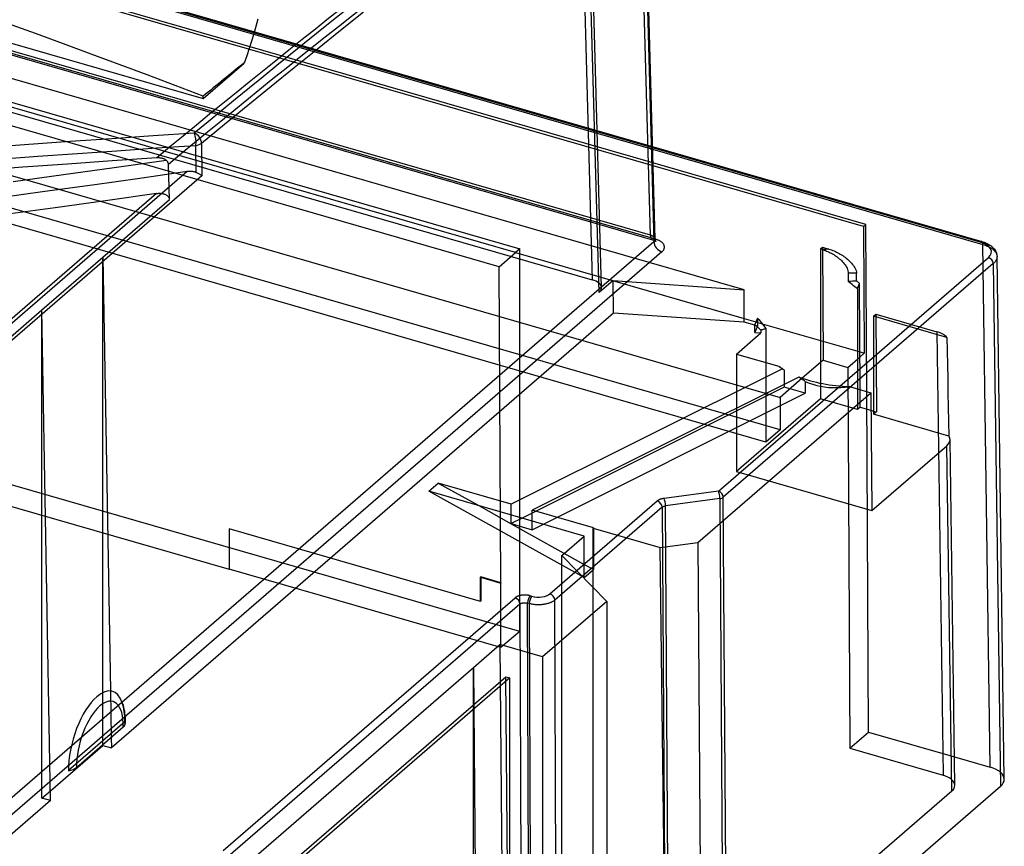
# Model space of a CAD drawing. Header units: millimetres. Extents: x -159 to 301, y 59 to 367.
# Tile 15 of 16: x 196 to 301, y 177 to 266. Entities that reach past the tile are written whole.
import ezdxf

# ---------------------------------------------------------------- set-up
doc = ezdxf.new("R2010")
doc.units = ezdxf.units.MM
doc.layers.add('MAIN-1', color=7, linetype='Continuous')
doc.layers.add('MAIN-2', color=7, linetype='Continuous')

msp = doc.modelspace()

# ---------------------------------------------------------------- linework, layer by layer
at = {"layer": 'MAIN-1'}
for p, q in [((263.42, 242.5), (262.11, 289.61)), ((257.94, 236.35), (256.59, 284.95)), ((258.2, 236.86), (256.86, 285.45)), ((197.75, 264.03), (194.76, 265.11)), ((221.5, 265.57), (221.29, 264.78)), ((200.74, 262.94), (197.75, 264.03)), ((221.07, 264), (220.83, 263.21)), ((221.29, 264.78), (221.07, 264)), ((203.72, 261.83), (200.74, 262.94)), ((220.83, 263.21), (220.58, 262.43)), ((206.71, 260.72), (203.72, 261.83)), ((220.58, 262.43), (220.31, 261.65)), ((209.69, 259.6), (206.71, 260.72)), ((220.31, 261.65), (220.03, 260.87)), ((212.67, 258.47), (209.69, 259.6)), ((215.66, 257.32), (212.67, 258.47)), ((263.65, 251.68), (298.92, 241.49)), ((205.95, 250.42), (201.18, 250.09)), ((210.71, 250.74), (205.95, 250.42)), ((206.18, 249.72), (211.7, 250.5)), ((210.79, 250.74), (210.71, 250.74)), ((210.86, 250.75), (210.79, 250.74)), ((210.94, 250.74), (210.86, 250.75)), ((211.01, 250.74), (210.94, 250.74)), ((211.08, 250.73), (211.01, 250.74)), ((211.15, 250.72), (211.08, 250.73)), ((211.22, 250.71), (211.15, 250.72)), ((211.29, 250.69), (211.22, 250.71)), ((211.36, 250.67), (211.29, 250.69)), ((211.42, 250.65), (211.36, 250.67)), ((211.49, 250.63), (211.42, 250.65)), ((211.54, 250.6), (211.49, 250.63)), ((211.6, 250.57), (211.54, 250.6)), ((211.65, 250.54), (211.6, 250.57)), ((211.7, 250.5), (211.65, 250.54)), ((211.73, 250.48), (211.7, 250.5)), ((211.76, 250.45), (211.73, 250.48)), ((211.79, 250.43), (211.76, 250.45)), ((211.81, 250.4), (211.79, 250.43)), ((211.84, 250.37), (211.81, 250.4)), ((211.86, 250.34), (211.84, 250.37)), ((211.88, 250.31), (211.86, 250.34)), ((211.9, 250.27), (211.88, 250.31)), ((211.91, 250.24), (211.9, 250.27)), ((211.93, 250.2), (211.91, 250.24)), ((211.94, 250.17), (211.93, 250.2)), ((286.43, 243.63), (263.69, 250.2)), ((196.4, 249.74), (191.62, 249.39)), ((201.18, 250.09), (196.4, 249.74)), ((200.74, 248.96), (206.18, 249.72)), ((211.95, 250.13), (211.94, 250.17)), ((211.95, 250.09), (211.95, 250.13)), ((211.95, 250.05), (211.95, 250.09)), ((212.06, 246.29), (211.95, 250.05)), ((286.18, 243.42), (263.7, 249.91)), ((195.37, 248.22), (200.74, 248.96)), ((210.68, 246.94), (132.57, 179.3)), ((205.23, 246.17), (199.85, 245.42)), ((204.95, 240.13), (212.06, 246.29)), ((210.68, 246.94), (205.23, 246.17)), ((210.68, 246.94), (210.75, 246.95)), ((210.75, 246.95), (210.81, 246.95)), ((210.81, 246.95), (210.88, 246.96)), ((210.88, 246.96), (210.95, 246.96)), ((210.95, 246.96), (211.02, 246.96)), ((211.02, 246.96), (211.09, 246.96)), ((211.09, 246.96), (211.15, 246.95)), ((211.15, 246.95), (211.22, 246.95)), ((211.22, 246.95), (211.28, 246.94)), ((211.28, 246.94), (211.35, 246.93)), ((211.35, 246.93), (211.41, 246.91)), ((211.41, 246.91), (211.47, 246.9)), ((211.47, 246.9), (211.53, 246.88)), ((211.53, 246.88), (211.59, 246.85)), ((211.59, 246.85), (211.65, 246.83)), ((211.65, 246.83), (211.7, 246.8)), ((211.7, 246.8), (211.76, 246.77)), ((211.76, 246.77), (211.81, 246.73)), ((211.81, 246.73), (211.85, 246.7)), ((211.85, 246.7), (211.9, 246.66)), ((211.9, 246.66), (211.94, 246.61)), ((211.94, 246.61), (211.97, 246.56)), ((211.97, 246.56), (212, 246.51)), ((212, 246.51), (212.02, 246.46)), ((212.02, 246.46), (212.04, 246.4)), ((212.04, 246.4), (212.05, 246.35)), ((212.05, 246.35), (212.06, 246.29)), ((199.85, 245.42), (194.54, 244.69)), ((263.42, 242.5), (258, 244.06)), ((258.02, 243.61), (263.64, 241.98)), ((286.18, 243.42), (286.43, 243.63)), ((286.18, 243.42), (286.25, 229.88)), ((286.52, 225.77), (286.43, 243.63)), ((263.42, 242.5), (263.46, 242.48)), ((263.46, 242.48), (263.5, 242.47)), ((263.5, 242.47), (263.53, 242.45)), ((263.53, 242.45), (263.57, 242.44)), ((263.57, 242.44), (263.6, 242.42)), ((263.6, 242.42), (263.64, 242.41)), ((263.64, 242.41), (263.67, 242.39)), ((263.64, 241.98), (263.76, 241.94)), ((263.67, 242.39), (263.7, 242.37)), ((263.7, 242.37), (263.73, 242.35)), ((263.73, 242.35), (263.75, 242.33)), ((263.75, 242.33), (263.78, 242.31)), ((263.76, 241.94), (263.86, 241.9)), ((263.78, 242.31), (263.8, 242.29)), ((263.8, 242.29), (263.82, 242.27)), ((263.82, 242.27), (263.84, 242.25)), ((263.84, 242.25), (263.86, 242.22)), ((263.86, 242.22), (263.87, 242.2)), ((263.86, 241.9), (263.9, 241.88)), ((263.87, 242.2), (263.89, 242.18)), ((263.89, 242.18), (263.9, 242.16)), ((263.9, 242.16), (263.9, 242.13)), ((263.9, 242.13), (263.91, 242.11)), ((263.9, 241.88), (263.95, 241.85)), ((263.91, 242.11), (263.91, 242.09)), ((263.91, 242.09), (263.92, 242.06)), ((263.95, 241.85), (263.98, 241.83)), ((263.98, 241.83), (263.99, 241.82)), ((263.99, 241.82), (264, 241.82)), ((273.44, 236.64), (258.09, 241.08)), ((281.56, 241.01), (281.79, 241.2)), ((281.56, 241.01), (281.56, 228.88)), ((281.85, 240.92), (281.56, 241.01)), ((281.79, 241.2), (282.47, 241)), ((281.85, 240.92), (281.98, 240.88)), ((281.98, 240.88), (282.1, 240.84)), ((282.1, 240.84), (282.23, 240.79)), ((282.23, 240.79), (282.36, 240.73)), ((282.36, 240.73), (282.5, 240.67)), ((282.47, 241), (282.61, 240.96)), ((282.61, 240.96), (282.74, 240.91)), ((282.74, 240.91), (282.88, 240.86)), ((282.88, 240.86), (283.02, 240.8)), ((283.02, 240.8), (283.16, 240.74)), ((283.16, 240.74), (283.29, 240.68)), ((299.69, 185.65), (298.92, 241.49)), ((298.92, 241.49), (299.04, 241.46)), ((299.04, 241.46), (299.16, 241.42)), ((299.16, 241.42), (299.27, 241.38)), ((299.27, 241.38), (299.38, 241.33)), ((299.38, 241.33), (299.49, 241.28)), ((299.49, 241.28), (299.59, 241.23)), ((299.59, 241.23), (299.69, 241.18)), ((299.69, 241.18), (299.78, 241.13)), ((299.78, 241.13), (299.86, 241.07)), ((299.86, 241.07), (299.94, 241.01)), ((299.94, 241.01), (300.02, 240.95)), ((300.02, 240.95), (300.08, 240.89)), ((300.08, 240.89), (300.15, 240.83)), ((300.15, 240.83), (300.2, 240.76)), ((300.2, 240.76), (300.25, 240.7)), ((198.45, 234.5), (204.95, 240.13)), ((204.95, 193.63), (204.95, 240.13)), ((204.95, 240.13), (205.76, 193.79)), ((282.5, 240.67), (282.62, 240.61)), ((282.62, 240.61), (282.75, 240.55)), ((282.75, 240.55), (282.87, 240.48)), ((282.87, 240.48), (282.99, 240.41)), ((282.99, 240.41), (283.11, 240.33)), ((283.11, 240.33), (283.23, 240.25)), ((283.23, 240.25), (283.35, 240.16)), ((283.29, 240.68), (283.43, 240.61)), ((283.35, 240.16), (283.47, 240.07)), ((283.43, 240.61), (283.56, 240.54)), ((283.47, 240.07), (283.58, 239.97)), ((283.56, 240.54), (283.68, 240.47)), ((283.58, 239.97), (283.7, 239.87)), ((283.68, 240.47), (283.81, 240.39)), ((283.7, 239.87), (283.8, 239.77)), ((283.8, 239.77), (283.9, 239.67)), ((283.81, 240.39), (283.94, 240.31)), ((283.9, 239.67), (284, 239.56)), ((283.94, 240.31), (284.07, 240.22)), ((284.07, 240.22), (284.2, 240.12)), ((284.2, 240.12), (284.32, 240.02)), ((284.32, 240.02), (284.44, 239.93)), ((284.44, 239.93), (284.56, 239.82)), ((284.56, 239.82), (284.67, 239.72)), ((284.67, 239.72), (284.78, 239.61)), ((300.25, 240.7), (300.3, 240.63)), ((300.3, 240.63), (300.33, 240.56)), ((300.33, 240.56), (300.36, 240.49)), ((300.36, 240.49), (300.39, 240.42)), ((300.39, 240.42), (300.41, 240.35)), ((300.41, 240.35), (300.42, 240.28)), ((300.42, 240.28), (300.42, 240.21)), ((284, 239.56), (284.1, 239.44)), ((284.1, 239.44), (284.19, 239.32)), ((284.19, 239.32), (284.27, 239.2)), ((284.27, 239.2), (284.35, 239.07)), ((284.35, 239.07), (284.41, 238.95)), ((284.41, 238.95), (284.46, 238.81)), ((284.46, 238.81), (284.5, 238.68)), ((284.5, 238.68), (284.53, 238.55)), ((284.78, 239.61), (284.89, 239.5)), ((284.89, 239.5), (284.99, 239.37)), ((284.99, 239.37), (285.09, 239.25)), ((285.09, 239.25), (285.18, 239.12)), ((285.18, 239.12), (285.25, 238.99)), ((285.25, 238.99), (285.32, 238.85)), ((285.32, 238.85), (285.37, 238.71)), ((285.37, 238.71), (285.4, 238.57)), ((259.42, 237.63), (257.94, 236.35)), ((259.49, 234.16), (259.42, 237.63)), ((259.42, 237.63), (273.44, 236.64)), ((284.53, 238.55), (284.54, 238.42)), ((284.54, 238.42), (284.54, 237.55)), ((285.4, 238.57), (285.42, 238.43)), ((285.42, 238.31), (285.42, 238.43)), ((285.42, 238.18), (285.42, 238.31)), ((285.43, 238.06), (285.42, 238.18)), ((285.43, 237.93), (285.43, 238.06)), ((285.43, 237.81), (285.43, 237.93)), ((285.43, 237.69), (285.43, 237.81)), ((285.44, 237.56), (285.43, 237.69)), ((273.44, 233.18), (273.44, 236.64)), ((284.68, 237.43), (284.54, 237.55)), ((284.82, 237.31), (284.68, 237.43)), ((284.96, 237.2), (284.82, 237.31)), ((285.1, 237.08), (284.96, 237.2)), ((285.24, 236.97), (285.1, 237.08)), ((285.37, 236.86), (285.24, 236.97)), ((285.51, 236.76), (285.37, 236.86)), ((285.48, 237.53), (285.44, 237.56)), ((285.53, 237.49), (285.48, 237.53)), ((285.51, 236.76), (285.54, 236.84)), ((285.51, 236.76), (285.51, 226.06)), ((285.57, 237.46), (285.53, 237.49)), ((285.54, 236.84), (285.58, 236.92)), ((285.62, 237.43), (285.57, 237.46)), ((285.58, 236.92), (285.61, 237)), ((285.61, 237), (285.64, 237.08)), ((285.66, 237.39), (285.62, 237.43)), ((285.64, 237.08), (285.68, 237.16)), ((285.7, 237.36), (285.66, 237.39)), ((285.68, 237.16), (285.71, 237.24)), ((285.75, 237.33), (285.7, 237.36)), ((285.71, 237.24), (285.75, 237.33)), ((285.81, 225.98), (285.75, 237.33)), ((133.44, 178.2), (198.45, 234.5)), ((199.37, 182.09), (198.45, 234.5)), ((259.49, 234.16), (205.87, 187.72)), ((273.44, 233.18), (259.49, 234.16)), ((273.44, 233.58), (274.66, 233.22)), ((274.86, 233.63), (274.99, 233.47)), ((274.99, 233.47), (275.12, 233.31)), ((287.24, 233.82), (287.49, 234.04)), ((295.06, 231.57), (287.24, 233.82)), ((287.24, 233.82), (287.24, 223.35)), ((287.49, 234.04), (294.01, 232.16)), ((274.56, 232.86), (273.44, 233.18)), ((274.56, 232.09), (274.56, 232.96)), ((275.21, 232.34), (274.56, 232.96)), ((275.12, 233.31), (275.25, 233.15)), ((275.29, 232.36), (275.21, 232.34)), ((275.21, 232.34), (275.21, 232.05)), ((275.25, 233.15), (275.37, 232.99)), ((275.37, 232.38), (275.29, 232.36)), ((275.35, 233.03), (281.56, 231.23)), ((275.37, 232.99), (275.5, 232.83)), ((275.45, 232.41), (275.37, 232.38)), ((275.52, 232.43), (275.45, 232.41)), ((275.5, 232.83), (275.63, 232.67)), ((275.6, 232.46), (275.52, 232.43)), ((275.68, 232.49), (275.6, 232.46)), ((275.63, 232.67), (275.75, 232.52)), ((275.75, 232.52), (275.68, 232.49)), ((275.75, 232.52), (275.75, 228.88)), ((272.61, 229.79), (275.21, 232.05)), ((274.56, 232.09), (275.21, 232.05)), ((295.06, 231.57), (295.09, 230.12)), ((272.61, 229.79), (277.11, 228.49)), ((285.79, 230.01), (286.25, 229.88)), ((285.79, 229.48), (286.25, 229.88)), ((295.09, 230.12), (295.12, 228.65)), ((277.5, 228.22), (248.56, 213.75)), ((277.11, 228.49), (277.14, 228.47)), ((277.14, 228.47), (277.17, 228.45)), ((277.17, 228.45), (277.2, 228.43)), ((277.2, 228.43), (277.23, 228.41)), ((277.23, 228.41), (277.25, 228.39)), ((277.25, 228.39), (277.28, 228.37)), ((277.5, 228.22), (277.53, 228.2)), ((277.53, 228.2), (277.56, 228.18)), ((277.56, 228.18), (277.59, 228.16)), ((277.59, 228.16), (277.62, 228.14)), ((277.62, 228.14), (277.65, 228.12)), ((277.65, 228.12), (277.67, 228.09)), ((281.56, 228.88), (279.62, 227.2)), ((281.56, 228.88), (281.56, 226.67)), ((295.12, 228.65), (295.15, 227.16)), ((279.27, 227.33), (250.8, 213.1)), ((277.67, 228.09), (277.7, 228.07)), ((277.7, 228.07), (277.7, 226.55)), ((295.15, 227.16), (295.18, 225.66)), ((284.66, 226.31), (286.95, 225.65)), ((268.48, 209.65), (286.95, 225.65)), ((286.95, 225.65), (287.06, 213.06)), ((295.18, 225.66), (295.21, 224.13)), ((295.21, 224.13), (295.24, 222.59)), ((286.96, 223.78), (287.24, 223.7)), ((295.26, 221.03), (287.24, 223.35)), ((295.24, 222.59), (295.26, 221.03)), ((287.06, 213.06), (295.07, 219.99)), ((295.58, 183.08), (295.07, 219.99)), ((295.91, 183.72), (295.4, 220.63)), ((239.76, 215.13), (240.76, 216)), ((248.56, 213.75), (240.76, 216)), ((240.76, 216), (245.08, 213.59)), ((256.34, 210.34), (239.76, 215.13)), ((248.56, 212.59), (248.56, 213.75)), ((250.8, 212.79), (249.74, 212.26)), ((257.34, 211.21), (250.8, 213.1)), ((250.8, 211.94), (250.8, 213.1)), ((253.95, 208.27), (256.34, 210.34)), ((256.34, 205.9), (256.34, 210.34)), ((257.34, 211.21), (257.31, 211.18)), ((257.31, 211.18), (264.47, 209.11)), ((257.31, 206.74), (257.31, 211.18)), ((264.47, 209.11), (268.48, 209.65)), ((268.48, 209.65), (268.81, 159.9)), ((258.75, 203.36), (253.95, 208.27)), ((265.08, 159.4), (264.47, 209.11)), ((256.34, 207.32), (257.31, 206.79)), ((256.34, 205.9), (257.31, 206.74)), ((257.31, 204.83), (257.31, 206.74)), ((258.75, 203.36), (251.9, 197.43)), ((258.75, 203.36), (258.75, 153.82)), ((244.52, 196.3), (247.34, 198.74)), ((251.9, 197.43), (247.34, 198.74)), ((247.34, 198.74), (247.77, 149.08)), ((251.9, 197.43), (251.9, 147.89)), ((220.24, 175.27), (244.52, 196.3)), ((244.52, 196.3), (244.95, 146.64)), ((244.52, 146.76), (244.52, 196.3)), ((248.41, 145.64), (247.98, 195.3)), ((207.02, 192.54), (207.11, 192.27)), ((207.11, 192.27), (207.16, 192.07)), ((207.16, 192.07), (207.21, 191.86)), ((207.21, 191.86), (207.25, 191.65)), ((207.25, 191.65), (207.28, 191.42)), ((207.28, 191.42), (207.31, 191.16)), ((207.31, 191.16), (207.33, 190.89)), ((207.33, 190.89), (207.34, 190.61)), ((207.34, 190.61), (207.34, 190.32)), ((202.14, 185.62), (207.14, 189.95)), ((205.85, 188.83), (205.87, 187.72)), ((199.35, 183.13), (204.95, 187.98)), ((204.95, 187.98), (204.95, 188.06)), ((204.95, 187.98), (205.87, 187.72)), ((295.87, 186.75), (299.69, 185.65)), ((295.58, 183.08), (268.81, 159.9)), ((199.37, 182.09), (133.86, 125.36))]:
    msp.add_line(p, q, dxfattribs=at)
for centre, major_axis, ratio, start_param, end_param in [((219.07, -1201.4), (432.6, 1594.86), 0.44166, 0.506254, 0.560872), ((219.84, -1201.61), (-432.34, -1593.9), 0.44166, -2.635339, -2.58129), ((192.1, -1194.7), (-458.67, -1588.89), 0.433013, -2.58737, -2.582084), ((263.92, 242.94), (-0.277, -0.961), 0.433013, -0.96534, -0.000031), ((298.62, 241.23), (0.166, 0.576), 0.433006, -0.976249, -0.000016), ((285.33, 234.71), (-12.9, 0), 0.5, -1.347468, -1.297626), ((285.33, 232.98), (-10.9, 0), 0.5, -1.578841, -1.497851), ((256.2, 236.85), (2, 0), 0.499868, -0.523576, 0.013685), ((285.33, 232.11), (10.9, 0), 0.5, 1.561123, 1.643742), ((285.33, 232.11), (10.9, 0), 0.5, 2.858848, 2.986148), ((292.76, 231.08), (2.5, 0), 0.499967, 0.400815, 1.047127), ((285.33, 231.25), (9.9, 0), 0.5, -2.549976, -2.52611), ((285.33, 231.25), (9.9, 0), 0.5, -2.52611, -2.482782), ((285.33, 231.25), (9.9, 0), 0.5, -2.229607, -1.638814), ((292.9, 220.62), (2.5, 0), 0.499967, 0.006677, 0.333624), ((292.9, 220.62), (2.5, 0), 0.499967, -0.523593, 0.006677), ((204.3, 187.97), (1.67, 5.78), 0.433012, -0.544729, 0.588003), ((204.3, 187.97), (1.67, 5.78), 0.433012, 0.588003, 2.175283), ((204.64, 187.87), (-1.39, -4.8), 0.433013, 2.138951, 3.729596), ((204.64, 187.87), (-1.39, -4.8), 0.433013, -2.55359, -0.962947), ((205.84, 190.32), (1.5, 0), 0.5, -0.52362, -0.004902), ((200.84, 185.99), (1.5, 0), 0.5, -1.271094, -0.523578), ((298.19, 184.35), (3, 0), 0.499967, 0.006841, 1.047127), ((293.41, 183.71), (2.5, 0), 0.499967, -0.523593, 0.006843)]:
    msp.add_ellipse(centre, major_axis=major_axis, ratio=ratio, start_param=start_param, end_param=end_param, dxfattribs=at)
at = {"layer": 'MAIN-2'}
for p, q in [((298.62, 241.75), (-19.1, 333.47)), ((-18.93, 333.53), (298.79, 241.81)), ((-18.8, 333.21), (263.65, 251.68)), ((263.7, 249.91), (-2.04, 326.62)), ((263.69, 250.2), (-1.79, 326.83)), ((258, 244.06), (-1.69, 319.02)), ((83.28, 294.05), (258.02, 243.61)), ((84.79, 293.79), (263.92, 242.08)), ((263.92, 242.06), (262.61, 289.19)), ((258.09, 241.08), (93.82, 288.49)), ((262.48, 288.93), (263.78, 241.81)), ((255.86, 286.34), (257.2, 237.71)), ((158.86, 273.48), (215.66, 257.09)), ((230.33, 264.38), (232.8, 266.35)), ((249.01, 240.63), (164.4, 265.05)), ((164.85, 265.45), (249.46, 241.02)), ((227.86, 262.4), (230.33, 264.38)), ((169.7, 262.97), (257.2, 237.71)), ((225.38, 260.41), (227.86, 262.4)), ((215.66, 257.09), (220.03, 260.87)), ((222.91, 258.4), (225.38, 260.41)), ((247.26, 239.11), (177.72, 259.19)), ((220.43, 256.38), (222.91, 258.4)), ((215.66, 257.09), (215.66, 257.32)), ((217.96, 254.35), (220.43, 256.38)), ((173.12, 255.21), (277.25, 225.15)), ((214.72, 253.38), (210.31, 253.09)), ((215.48, 252.3), (217.96, 254.35)), ((201.48, 252.49), (197.06, 252.17)), ((205.9, 252.79), (201.48, 252.49)), ((210.31, 253.09), (205.9, 252.79)), ((215.48, 252.3), (215.53, 248.83)), ((277.25, 221.69), (173.12, 251.75)), ((197.06, 252.17), (192.63, 251.85)), ((202.24, 251.22), (206.46, 251.51)), ((206.46, 251.51), (210.68, 251.8)), ((210.68, 251.8), (214.89, 252.07)), ((214.93, 249.2), (214.89, 252.07)), ((275.75, 220.39), (171.62, 250.45)), ((193.78, 250.61), (198.01, 250.92)), ((198.01, 250.92), (202.24, 251.22)), ((133.51, 179.65), (213.96, 249.31)), ((208.91, 248.59), (213.96, 249.31)), ((213.96, 249.31), (214.05, 249.32)), ((214.05, 249.32), (214.14, 249.33)), ((214.14, 249.33), (214.24, 249.33)), ((214.24, 249.33), (214.33, 249.33)), ((214.33, 249.33), (214.42, 249.33)), ((214.42, 249.33), (214.51, 249.32)), ((214.51, 249.32), (214.6, 249.3)), ((214.6, 249.3), (214.69, 249.28)), ((214.69, 249.28), (214.77, 249.26)), ((214.77, 249.26), (214.85, 249.23)), ((214.85, 249.23), (214.93, 249.2)), ((215, 249.16), (214.93, 249.2)), ((215.07, 249.12), (215, 249.16)), ((215.53, 248.83), (134.38, 178.54)), ((203.85, 247.88), (208.91, 248.59)), ((215.14, 249.08), (215.07, 249.12)), ((215.21, 249.05), (215.14, 249.08)), ((215.27, 249.01), (215.21, 249.05)), ((215.33, 248.97), (215.27, 249.01)), ((215.39, 248.93), (215.33, 248.97)), ((215.44, 248.9), (215.39, 248.93)), ((215.49, 248.86), (215.44, 248.9)), ((215.53, 248.83), (215.49, 248.86)), ((193.68, 246.48), (198.77, 247.18)), ((198.77, 247.18), (203.85, 247.88)), ((134.73, 130.05), (263.78, 241.81)), ((263.81, 241.83), (263.78, 241.81)), ((263.83, 241.86), (263.81, 241.83)), ((263.85, 241.88), (263.83, 241.86)), ((263.86, 241.9), (263.85, 241.88)), ((263.88, 241.92), (263.86, 241.9)), ((263.89, 241.95), (263.88, 241.92)), ((263.9, 241.97), (263.89, 241.95)), ((263.91, 241.99), (263.9, 241.97)), ((263.92, 242.04), (263.91, 242.02)), ((263.91, 242.02), (263.91, 241.99)), ((264, 242.05), (263.92, 242.08)), ((263.92, 242.06), (263.92, 242.04)), ((263.92, 242.02), (263.92, 242.06)), ((263.93, 241.98), (263.92, 242.02)), ((263.94, 241.93), (263.93, 241.98)), ((263.95, 241.91), (263.94, 241.93)), ((263.96, 241.87), (263.95, 241.91)), ((263.98, 241.85), (263.96, 241.87)), ((263.99, 241.83), (263.98, 241.85)), ((263.99, 241.82), (263.99, 241.83)), ((264, 241.82), (263.99, 241.82)), ((264.07, 242.03), (264, 242.05)), ((264.15, 242), (264.07, 242.03)), ((264.22, 241.97), (264.15, 242)), ((264.28, 241.94), (264.22, 241.97)), ((264.35, 241.91), (264.28, 241.94)), ((264.41, 241.88), (264.35, 241.91)), ((264.47, 241.84), (264.41, 241.88)), ((264.52, 241.81), (264.47, 241.84)), ((264.57, 241.77), (264.52, 241.81)), ((264.62, 241.74), (264.57, 241.77)), ((298.79, 241.81), (298.91, 241.77)), ((249.46, 241.02), (249.01, 240.63)), ((249.46, 200.15), (249.46, 241.02)), ((264.66, 241.7), (264.62, 241.74)), ((264.65, 240.71), (264.69, 240.75)), ((264.71, 241.66), (264.66, 241.7)), ((264.69, 240.75), (264.73, 240.8)), ((264.74, 241.62), (264.71, 241.66)), ((264.73, 240.8), (264.77, 240.84)), ((264.78, 241.58), (264.74, 241.62)), ((264.77, 240.84), (264.8, 240.88)), ((264.81, 241.54), (264.78, 241.58)), ((264.8, 240.88), (264.83, 240.92)), ((264.84, 241.49), (264.81, 241.54)), ((264.83, 240.92), (264.85, 240.97)), ((264.86, 241.45), (264.84, 241.49)), ((264.85, 240.97), (264.87, 241.01)), ((264.88, 241.41), (264.86, 241.45)), ((264.87, 241.01), (264.89, 241.05)), ((264.89, 241.36), (264.88, 241.41)), ((264.9, 241.32), (264.89, 241.36)), ((264.89, 241.05), (264.9, 241.1)), ((264.91, 241.27), (264.9, 241.32)), ((264.9, 241.1), (264.91, 241.14)), ((264.91, 241.23), (264.91, 241.27)), ((264.91, 241.18), (264.91, 241.23)), ((264.91, 241.14), (264.91, 241.18)), ((281.79, 241.2), (281.85, 229.13)), ((298.91, 241.77), (299.03, 241.73)), ((299.03, 241.73), (299.14, 241.69)), ((299.14, 241.69), (299.25, 241.64)), ((299.25, 241.64), (299.37, 241.58)), ((299.37, 241.58), (299.49, 241.52)), ((299.49, 241.52), (299.65, 241.42)), ((299.65, 241.42), (299.78, 241.34)), ((299.78, 241.34), (299.89, 241.25)), ((299.89, 241.25), (300, 241.14)), ((300, 241.14), (300.06, 241.08)), ((300.06, 241.08), (300.11, 241.02)), ((300.11, 241.02), (300.19, 240.91)), ((300.19, 240.91), (300.26, 240.8)), ((300.26, 240.8), (300.27, 240.79)), ((300.27, 240.79), (300.32, 240.69)), ((264.65, 240.71), (135.6, 128.95)), ((247.26, 239.11), (249.01, 240.63)), ((249.01, 240.63), (273.44, 233.58)), ((270.67, 215.15), (299.5, 240.11)), ((300.26, 239.71), (300.21, 239.64)), ((300.3, 239.78), (300.26, 239.71)), ((300.34, 239.85), (300.3, 239.78)), ((300.32, 240.69), (300.35, 240.6)), ((300.37, 239.92), (300.34, 239.85)), ((300.35, 240.6), (300.38, 240.5)), ((300.39, 239.99), (300.37, 239.92)), ((300.38, 240.5), (300.4, 240.4)), ((300.41, 240.06), (300.39, 239.99)), ((300.4, 240.4), (300.41, 240.35)), ((300.41, 240.35), (300.42, 240.28)), ((300.42, 240.14), (300.41, 240.06)), ((300.42, 240.28), (300.42, 240.21)), ((300.42, 240.21), (300.42, 240.21)), ((300.42, 240.21), (300.42, 240.21)), ((300.42, 240.21), (300.42, 240.21)), ((300.42, 240.21), (300.42, 240.21)), ((300.42, 240.21), (300.42, 240.21)), ((300.42, 240.21), (300.42, 240.21)), ((300.42, 240.21), (300.42, 240.14)), ((301.19, 184.36), (300.42, 240.21)), ((247.43, 205.31), (247.26, 239.11)), ((300.02, 239.45), (271.19, 214.48)), ((300.09, 239.51), (300.02, 239.45)), ((300.02, 239.45), (300.79, 183.6)), ((300.15, 239.57), (300.09, 239.51)), ((300.21, 239.64), (300.15, 239.57)), ((198.45, 182.35), (198.45, 234.5)), ((274.86, 233.63), (274.86, 232.77)), ((287.49, 234.04), (287.55, 223.61)), ((274.86, 232.77), (274.56, 232.86)), ((274.66, 233.22), (275.35, 233.03)), ((294.01, 232.16), (294.66, 184.79)), ((281.56, 231.23), (285.79, 230.01)), ((272.61, 229.79), (272.61, 217.23)), ((284.5, 228.36), (285.79, 229.48)), ((275.75, 228.88), (275.75, 220.39)), ((277.25, 228.39), (277.34, 228.32)), ((277.28, 228.37), (277.29, 228.36)), ((277.29, 228.36), (277.3, 228.35)), ((277.3, 228.35), (277.31, 228.34)), ((277.31, 228.34), (277.32, 228.34)), ((277.32, 228.34), (277.33, 228.33)), ((277.33, 228.33), (277.34, 228.32)), ((277.34, 228.32), (277.4, 228.28)), ((277.4, 228.28), (277.46, 228.24)), ((277.46, 228.24), (277.52, 228.2)), ((277.52, 228.2), (277.58, 228.16)), ((277.58, 228.16), (277.64, 228.12)), ((277.64, 228.12), (277.7, 228.07)), ((281.85, 229.13), (281.56, 228.88)), ((281.85, 229.13), (284.5, 228.36)), ((284.5, 228.36), (284.7, 187.67)), ((279.62, 227.2), (277.25, 225.15)), ((279.37, 227.26), (279.27, 227.33)), ((279.47, 227.19), (279.37, 227.26)), ((279.57, 227.12), (279.47, 227.19)), ((279.66, 227.05), (279.57, 227.12)), ((277.7, 226.24), (250.8, 212.79)), ((277.7, 226.55), (277.7, 226.24)), ((279.94, 225.59), (277.7, 226.24)), ((279.76, 226.98), (279.66, 227.05)), ((279.85, 226.92), (279.76, 226.98)), ((279.94, 226.85), (279.85, 226.92)), ((279.94, 226.85), (279.94, 225.59)), ((279.94, 226.85), (280.36, 226.69)), ((280.36, 226.69), (280.77, 226.56)), ((280.77, 226.56), (281.18, 226.44)), ((281.18, 226.44), (281.59, 226.35)), ((281.56, 226.67), (281.56, 224.99)), ((281.59, 226.35), (282, 226.28)), ((282, 226.28), (282.42, 226.23)), ((282.42, 226.23), (282.85, 226.2)), ((282.85, 226.2), (283.28, 226.2)), ((283.28, 226.2), (283.73, 226.21)), ((283.73, 226.21), (284.18, 226.25)), ((284.18, 226.25), (284.66, 226.31)), ((285.51, 226.06), (285.51, 223.85)), ((250.8, 211.02), (279.94, 225.59)), ((281.56, 224.99), (272.61, 217.23)), ((277.25, 225.15), (277.25, 221.69)), ((285.51, 223.85), (281.56, 224.99)), ((285.81, 224.11), (285.81, 225.98)), ((286.7, 189.4), (286.52, 225.77)), ((249.46, 200.15), (164.85, 224.57)), ((285.81, 224.11), (285.51, 223.85)), ((285.81, 224.11), (286.96, 223.78)), ((287.24, 223.7), (287.55, 223.61)), ((287.55, 223.61), (287.24, 223.35)), ((162.85, 222.84), (218.45, 206.79)), ((277.25, 221.69), (275.75, 220.39)), ((272.61, 217.23), (287.06, 213.06)), ((256.34, 205.9), (239.76, 215.13)), ((270.67, 215.15), (264.87, 214.37)), ((271.57, 158.29), (271.19, 214.48)), ((245.08, 213.59), (248.56, 211.66)), ((252.68, 204.16), (264.14, 214.09)), ((264.66, 213.42), (253.2, 203.5)), ((264.17, 214.11), (264.14, 214.09)), ((264.2, 214.13), (264.17, 214.11)), ((264.22, 214.15), (264.2, 214.13)), ((264.26, 214.17), (264.22, 214.15)), ((264.29, 214.19), (264.26, 214.17)), ((264.32, 214.21), (264.29, 214.19)), ((264.36, 214.22), (264.32, 214.21)), ((264.39, 214.24), (264.36, 214.22)), ((264.43, 214.26), (264.39, 214.24)), ((264.47, 214.27), (264.43, 214.26)), ((264.51, 214.29), (264.47, 214.27)), ((264.55, 214.3), (264.51, 214.29)), ((264.6, 214.31), (264.55, 214.3)), ((264.64, 214.32), (264.6, 214.31)), ((264.68, 214.33), (264.64, 214.32)), ((264.66, 213.42), (264.67, 213.43)), ((264.66, 213.42), (265.03, 157.23)), ((264.67, 213.43), (264.69, 213.44)), ((264.73, 214.34), (264.68, 214.33)), ((264.69, 213.44), (264.7, 213.45)), ((264.7, 213.45), (264.72, 213.46)), ((264.72, 213.46), (264.73, 213.47)), ((264.77, 214.35), (264.73, 214.34)), ((264.73, 213.47), (264.75, 213.48)), ((264.75, 213.48), (264.77, 213.49)), ((264.82, 214.36), (264.77, 214.35)), ((264.77, 213.49), (264.79, 213.5)), ((264.79, 213.5), (264.81, 213.51)), ((264.81, 213.51), (264.83, 213.52)), ((264.87, 214.37), (264.82, 214.36)), ((264.83, 213.52), (264.85, 213.52)), ((264.85, 213.52), (264.87, 213.53)), ((264.87, 213.53), (264.89, 213.54)), ((264.89, 213.54), (264.91, 213.54)), ((264.91, 213.54), (264.93, 213.55)), ((264.93, 213.55), (264.96, 213.55)), ((264.96, 213.55), (264.98, 213.56)), ((264.98, 213.56), (265, 213.56)), ((265, 213.56), (265.03, 213.56)), ((270.83, 214.34), (265.03, 213.56)), ((265.4, 157.37), (265.03, 213.56)), ((270.83, 214.34), (271.2, 158.15)), ((248.56, 211.66), (248.56, 212.59)), ((249.74, 212.26), (248.56, 211.67)), ((248.56, 211.67), (250.8, 211.02)), ((248.56, 211.66), (256.34, 207.32)), ((250.8, 211.02), (250.8, 211.94)), ((245.29, 203.36), (218.44, 211.11)), ((218.44, 211.11), (218.45, 206.79)), ((257.34, 211.21), (257.34, 206.77)), ((253.95, 158.74), (253.95, 208.27)), ((247.46, 198.42), (218.45, 206.79)), ((257.31, 206.79), (257.34, 206.77)), ((257.31, 206.74), (257.34, 206.77)), ((245.3, 205.97), (245.26, 205.94)), ((245.26, 205.94), (247.43, 205.31)), ((245.28, 203.35), (245.26, 205.94)), ((247.46, 205.34), (245.3, 205.97)), ((245.3, 205.97), (245.3, 203.37)), ((247.46, 205.34), (247.43, 205.31)), ((247.46, 198.42), (247.46, 205.34)), ((249.34, 203.94), (249.29, 203.92)), ((249.38, 203.95), (249.34, 203.94)), ((249.43, 203.97), (249.38, 203.95)), ((249.48, 203.98), (249.43, 203.97)), ((249.53, 203.99), (249.48, 203.98)), ((249.58, 204), (249.53, 203.99)), ((249.63, 204.01), (249.58, 204)), ((249.68, 204.02), (249.63, 204.01)), ((249.74, 204.02), (249.68, 204.02)), ((249.79, 204.03), (249.74, 204.02)), ((249.85, 204.03), (249.79, 204.03)), ((249.9, 204.04), (249.85, 204.03)), ((249.96, 204.04), (249.9, 204.04)), ((250.01, 204.04), (249.96, 204.04)), ((250.07, 204.04), (250.01, 204.04)), ((250.12, 204.03), (250.07, 204.04)), ((250.18, 204.03), (250.12, 204.03)), ((250.23, 204.03), (250.18, 204.03)), ((250.28, 204.02), (250.23, 204.03)), ((250.34, 204.01), (250.28, 204.02)), ((250.39, 204.01), (250.34, 204.01)), ((250.44, 204), (250.39, 204.01)), ((250.49, 203.98), (250.44, 204)), ((250.54, 203.97), (250.49, 203.98)), ((250.6, 203.96), (250.54, 203.97)), ((250.6, 203.96), (250.77, 203.91)), ((257.31, 161.64), (257.31, 204.83)), ((217.79, 176.74), (248.96, 203.74)), ((249.48, 203.07), (218.31, 176.08)), ((248.99, 203.76), (248.96, 203.74)), ((249.02, 203.79), (248.99, 203.76)), ((249.05, 203.81), (249.02, 203.79)), ((249.09, 203.83), (249.05, 203.81)), ((249.13, 203.85), (249.09, 203.83)), ((249.16, 203.87), (249.13, 203.85)), ((249.2, 203.89), (249.16, 203.87)), ((249.25, 203.91), (249.2, 203.89)), ((249.29, 203.92), (249.25, 203.91)), ((249.48, 203.07), (249.49, 203.08)), ((249.48, 203.07), (249.68, 146.74)), ((249.49, 203.08), (249.5, 203.1)), ((249.5, 203.1), (249.52, 203.11)), ((249.52, 203.11), (249.54, 203.12)), ((249.54, 203.12), (249.56, 203.13)), ((249.56, 203.13), (249.57, 203.14)), ((249.57, 203.14), (249.59, 203.15)), ((249.59, 203.15), (249.61, 203.16)), ((249.61, 203.16), (249.64, 203.16)), ((249.64, 203.16), (249.66, 203.17)), ((249.66, 203.17), (249.68, 203.18)), ((249.68, 203.18), (249.7, 203.19)), ((249.7, 203.19), (249.73, 203.19)), ((249.73, 203.19), (249.75, 203.2)), ((249.75, 203.2), (249.78, 203.2)), ((249.78, 203.2), (249.8, 203.21)), ((249.8, 203.21), (249.83, 203.21)), ((249.83, 203.21), (249.85, 203.22)), ((249.85, 203.22), (249.88, 203.22)), ((249.88, 203.22), (249.91, 203.22)), ((249.91, 203.22), (249.93, 203.22)), ((249.93, 203.22), (249.96, 203.22)), ((249.96, 203.22), (249.99, 203.22)), ((249.99, 203.22), (250.01, 203.22)), ((250.01, 203.22), (250.04, 203.22)), ((250.04, 203.22), (250.07, 203.22)), ((250.07, 203.22), (250.09, 203.22)), ((250.09, 203.22), (250.12, 203.22)), ((250.12, 203.22), (250.15, 203.21)), ((250.15, 203.21), (250.17, 203.21)), ((250.17, 203.21), (250.2, 203.21)), ((250.2, 203.21), (250.22, 203.2)), ((250.22, 203.2), (250.25, 203.2)), ((250.25, 203.2), (250.27, 203.19)), ((250.27, 203.19), (250.3, 203.18)), ((250.47, 203.13), (250.3, 203.18)), ((250.5, 146.85), (250.3, 203.18)), ((250.55, 203.11), (250.47, 203.13)), ((250.47, 203.13), (250.68, 146.8)), ((250.63, 203.09), (250.55, 203.11)), ((250.71, 203.07), (250.63, 203.09)), ((250.79, 203.06), (250.71, 203.07)), ((250.88, 203.04), (250.79, 203.06)), ((250.97, 203.03), (250.88, 203.04)), ((251.05, 203.02), (250.97, 203.03)), ((251.14, 203.01), (251.05, 203.02)), ((251.23, 203.01), (251.14, 203.01)), ((251.32, 203), (251.23, 203.01)), ((251.41, 203), (251.32, 203)), ((251.5, 203), (251.41, 203)), ((251.59, 203), (251.5, 203)), ((251.68, 203.01), (251.59, 203)), ((251.77, 203.01), (251.68, 203.01)), ((251.85, 203.02), (251.77, 203.01)), ((251.94, 203.03), (251.85, 203.02)), ((252.03, 203.04), (251.94, 203.03)), ((252.11, 203.05), (252.03, 203.04)), ((252.2, 203.07), (252.11, 203.05)), ((252.28, 203.09), (252.2, 203.07)), ((252.36, 203.11), (252.28, 203.09)), ((252.44, 203.13), (252.36, 203.11)), ((252.52, 203.15), (252.44, 203.13)), ((252.59, 203.17), (252.52, 203.15)), ((252.67, 203.2), (252.59, 203.17)), ((252.74, 203.23), (252.67, 203.2)), ((252.81, 203.26), (252.74, 203.23)), ((252.87, 203.29), (252.81, 203.26)), ((252.93, 203.32), (252.87, 203.29)), ((252.99, 203.35), (252.93, 203.32)), ((253.05, 203.39), (252.99, 203.35)), ((253.1, 203.42), (253.05, 203.39)), ((253.15, 203.46), (253.1, 203.42)), ((253.2, 203.5), (253.15, 203.46)), ((253.41, 147.16), (253.2, 203.5)), ((249.46, 200.15), (247.46, 198.42)), ((223.7, 174.27), (247.98, 195.3)), ((248.41, 195.18), (224.13, 174.15)), ((247.98, 195.3), (248.41, 195.18)), ((248.41, 145.64), (248.41, 195.18)), ((204.95, 188.06), (204.95, 193.63)), ((205.76, 193.79), (205.85, 188.83)), ((207.31, 190.49), (201.29, 185.28)), ((284.7, 187.67), (286.7, 189.4)), ((286.7, 189.4), (295.87, 186.75)), ((284.7, 187.67), (294.66, 184.79)), ((198.45, 182.35), (199.35, 183.13)), ((300.79, 183.6), (271.57, 158.29)), ((199.37, 182.09), (198.45, 182.35))]:
    msp.add_line(p, q, dxfattribs=at)
for centre, major_axis, ratio, start_param, end_param in [((222.51, -1202.4), (-433.57, -1598.34), 0.441654, -2.638174, -2.581391), ((214.62, 252.54), (0.065, -0.998), 0.279717, 2.532294, 2.561713), ((214.62, 252.54), (0.638, -0.77), 0.760049, 0.747436, 2.198372), ((214.62, 252.54), (0.065, -0.998), 0.279717, 1.067545, 2.532294), ((214.62, 252.54), (1, 0.013), 0.487079, -1.297783, -0.531863), ((263.92, 242.94), (-0.277, -0.961), 0.433013, -0.000031, 0.588005), ((264.65, 241.58), (0.655, -0.756), 0.750001, -2.410416, -0.857074), ((298.62, 241.23), (0.166, 0.576), 0.433006, -0.000016, 0.587998), ((297.42, 240.71), (-2.4, 0), 0.5, 2.61798, 4.188802), ((299.5, 239.59), (-0.393, 0.454), 0.749996, -2.419131, -0.85706), ((256.2, 236.85), (2, 0), 0.499868, 0.013685, 1.046917), ((285.33, 231.25), (-10.9, 0), 0.5, -0.282745, -0.155444), ((270.67, 214.63), (0.393, -0.454), 0.750002, 0.722448, 2.284521), ((270.67, 214.63), (-0.08, 0.595), 0.224144, -2.10081, -0.538742), ((270.67, 214.63), (-0.6, -0.004), 0.493487, 1.829327, 2.614829), ((264.14, 213.57), (-0.393, 0.454), 0.750001, -2.419144, -0.857078), ((264.87, 213.85), (0.08, -0.595), 0.224144, 1.04078, 2.60285), ((250.6, 203.44), (-0.166, -0.576), 0.433013, -2.55359, -0.991518), ((251.47, 204.51), (-1.4, 0), 0.5, 1.047184, 2.618004), ((252.68, 203.64), (0.393, -0.454), 0.750005, 0.720259, 2.284522), ((248.96, 203.22), (-0.393, 0.454), 0.750002, -2.419143, -0.857072), ((250.77, 203.39), (0.166, 0.576), 0.433022, 0.587996, 2.150074), ((204.3, 187.97), (1.67, 5.78), 0.433012, -0.999279, -0.544729), ((205.84, 190.32), (1.5, 0), 0.5, -0.004902, 0.223897), ((293.41, 183.71), (2.5, 0), 0.499967, 0.006843, 1.047127), ((298.19, 184.35), (3, 0), 0.499967, -0.523595, 0.006841)]:
    msp.add_ellipse(centre, major_axis=major_axis, ratio=ratio, start_param=start_param, end_param=end_param, dxfattribs=at)

doc.saveas('drawing.dxf')
